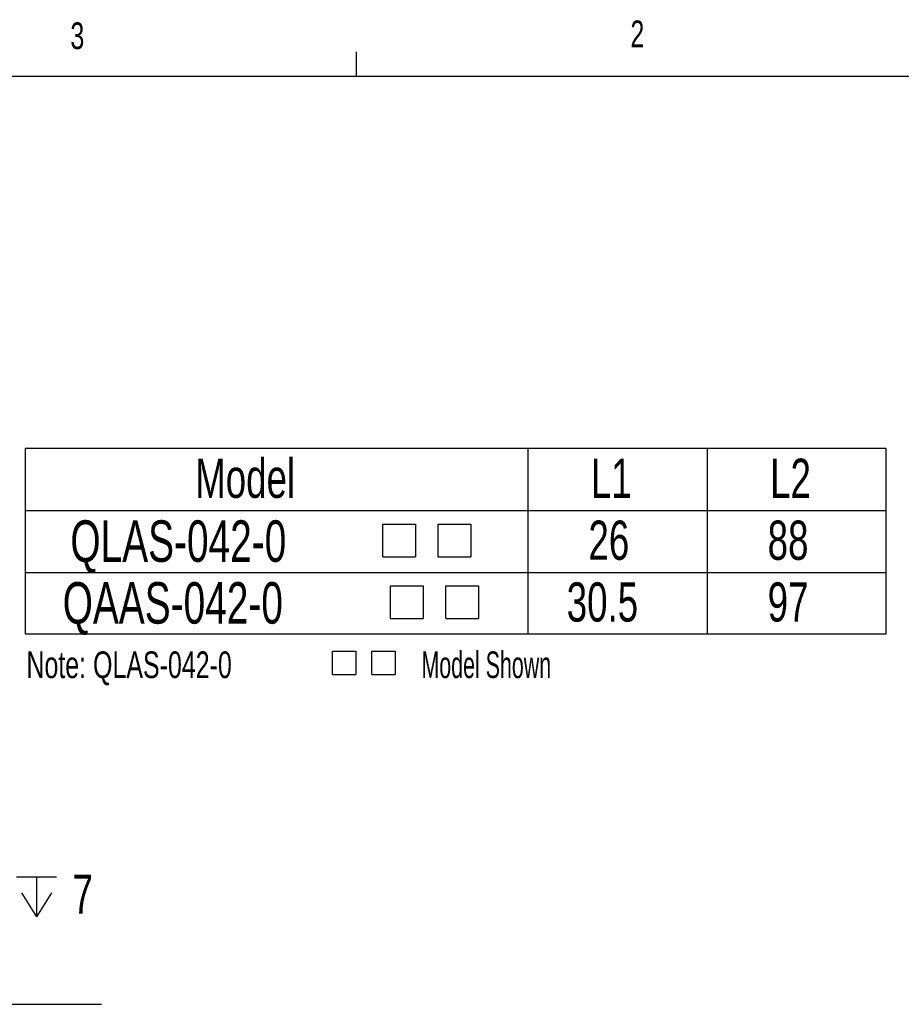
# Model space of a CAD drawing. Extents: x 11 to 421, y 5 to 275.
# Tile 5 of 6: x 286 to 365, y 187 to 275. Entities that reach past the tile are written whole.
import ezdxf
from ezdxf.enums import TextEntityAlignment as Align

# ---------------------------------------------------------------- set-up
doc = ezdxf.new("R2010")
doc.units = 0
doc.layers.get('0').update_dxf_attribs({"linetype": 'CONTINUOUS'})
doc.dimstyles.new('SLDDIMSTYLE4', dxfattribs={"dimtxt": 3.5, "dimasz": 3, "dimexe": 0, "dimexo": 0.0625, "dimgap": 0.875, "dimtad": 0, "dimtih": 1, "dimtoh": 1, "dimlfac": 1.5, "dimrnd": 1e-09, "dimzin": 12, "dimblk1": 'NONE', "dimsah": 1, "dimcen": 0, "dimazin": 3, "dimtfac": 1, "dimtmove": 0, "dimatfit": 3})

# ---------------------------------------------------------------- blocks, each defined once
blk = doc.blocks.new('SW_SYMBOL_MOD_BOX')
at = {"color": 0, "linetype": 'CONTINUOUS'}
for p, q in [((200, 200), (200, 800)), ((200, 800), (800, 800)), ((800, 800), (800, 200)), ((200, 200), (800, 200))]:
    blk.add_line(p, q, dxfattribs=at)
blk = doc.blocks.new('SW_NOTE_0')
at = {"color": 0, "linetype": 'CONTINUOUS', "xscale": 0.0034693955, "yscale": 0.0034693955, "zscale": 0.0034693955}
for p in [(26.635, 0.349), (30.154, 0.349)]:
    blk.add_blockref('SW_SYMBOL_MOD_BOX', p, dxfattribs=at)
at = {"color": 0, "linetype": 'CONTINUOUS'}
for s, width, p in [('Note: QLAS-042-0', 0.7, (0, 0)), ('   Model Shown', 0.6, (33.673, 0))]:
    blk.add_text(s, height=2.38125, dxfattribs=dict(at, width=width)).set_placement(p, align=Align.BOTTOM_LEFT)
blk = doc.blocks.new('SW_TABLEANNOTATION_0')
at = {"color": 0, "linetype": 'CONTINUOUS'}
for p, q in [((0, 0), (0, -16.556)), ((76.879, 0), (0, 0)), ((44.879, 0), (44.879, -16.556)), ((60.879, 0), (60.879, -16.556)), ((76.879, -16.556), (76.879, 0)), ((0, -5.526), (76.879, -5.526)), ((0, -11.056), (76.879, -11.056)), ((0, -16.556), (76.879, -16.556))]:
    blk.add_line(p, q, dxfattribs=at)
at = {"color": 0, "linetype": 'CONTINUOUS', "xscale": 0.0048571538, "yscale": 0.0048571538, "zscale": 0.0048571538}
for p in [(30.979, -10.635), (35.905, -10.635), (31.664, -16.15), (36.591, -16.15)]:
    blk.add_blockref('SW_SYMBOL_MOD_BOX', p, dxfattribs=at)
at = {"color": 0, "linetype": 'CONTINUOUS', "width": 0.7}
for s, height, p in [('Model', 3.5, (15.185, -5.46)), ('L1', 3.5, (50.51, -5.46)), ('L2', 3.5, (66.51, -5.46)), ('QLAS-042-0', 3.7042, (4.048, -11.232)), ('26', 3.5, (50.293, -10.988)), ('88', 3.5, (66.293, -10.988)), ('QAAS-042-0', 3.7042, (3.362, -16.747)), ('30.5', 3.5, (48.354, -16.503)), ('97', 3.5, (66.293, -16.503))]:
    blk.add_text(s, height=height, dxfattribs=at).set_placement(p, align=Align.BOTTOM_LEFT)
blk = doc.blocks.new('SW_SYMBOL_HOLE_DEPTH')
at = {"color": 0, "linetype": 'CONTINUOUS'}
for p, q in [((0, 875), (800, 875)), ((400, 875), (400, 75)), ((100, 555), (400, 75)), ((700, 555), (400, 75))]:
    blk.add_line(p, q, dxfattribs=at)
blk = doc.blocks.new('*D22')
at = {"color": 7, "linetype": 'CONTINUOUS'}
for p, q in [((242.715, 214.367), (243.233, 212.435)), ((243.233, 212.435), (249.929, 187.445)), ((268.34, 193.712), (267.629, 193.712)), ((267.629, 193.712), (267.629, 188.156)), ((284.341, 193.712), (285.052, 193.712)), ((285.052, 193.712), (285.052, 188.156)), ((267.629, 188.156), (268.34, 188.156)), ((285.052, 188.156), (284.341, 188.156)), ((249.929, 187.445), (293.172, 187.445))]:
    blk.add_line(p, q, dxfattribs=at)
blk.add_solid([(243.233, 212.435), (243.526, 209.408), (244.492, 209.667)], dxfattribs=at)
at = {"color": 7, "linetype": 'CONTINUOUS', "xscale": 0.0044707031, "yscale": 0.0044707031, "zscale": 0.0044707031}
blk.add_blockref('SW_SYMBOL_HOLE_DEPTH', (285.585, 194.909), dxfattribs=at)
at = {"color": 7, "linetype": 'CONTINUOUS'}
for s, width, p in [('12x   M', 0.55, (251.516, 194.477, 10.4)), ('3', 0.7, (273.626, 194.423, 10.4)), ('7', 0.7, (290.586, 194.477, 10.4)), ('0.1181', 0.7, (269.229, 188.156, 10.4))]:
    blk.add_text(s, height=3.5, dxfattribs=dict(at, width=width)).set_placement(p, align=Align.BOTTOM_LEFT)
blk = doc.blocks.new('_NONE')

msp = doc.modelspace()

# ---------------------------------------------------------------- linework, layer by layer
at = {"color": 7, "linetype": 'CONTINUOUS'}
for p, q in [((315.9379, 270.3087), (315.9379, 272.4626)), ((15.9068, 270.3087), (415.9568, 270.3087))]:
    msp.add_line(p, q, dxfattribs=at)

# ---------------------------------------------------------------- block references
for name, p in [('SW_TABLEANNOTATION_0', (286.3432, 237.0609)), ('SW_NOTE_0', (286.4642, 215.8506))]:
    msp.add_blockref(name, p, dxfattribs=at)

# ---------------------------------------------------------------- texts
at = {"color": 7, "linetype": 'CONTINUOUS', "width": 0.7}
for s, p in [('3', (290.3913, 272.0003)), ('2', (340.3853, 272.1699))]:
    msp.add_text(s, height=2.3813, dxfattribs=at).set_placement(p, align=Align.BOTTOM_LEFT)

# ---------------------------------------------------------------- dimensions: what is measured, and where the dimension line sits
at = {"color": 7, "linetype": 'CONTINUOUS'}
dim = msp.add_diameter_dim_2p(p1=(242.7149, 214.3668), p2=(243.2325, 212.4349), text='12x   M<>{\\fGDT;x}7', dimstyle='SLDDIMSTYLE4', override={"dimpost": '<>'}, dxfattribs=at)
dim.commit()
dim.dimension.update_dxf_attribs({"geometry": '*D22', "text_midpoint": (272.3439, 193.739), "dimtype": 163})

doc.saveas('drawing.dxf')
